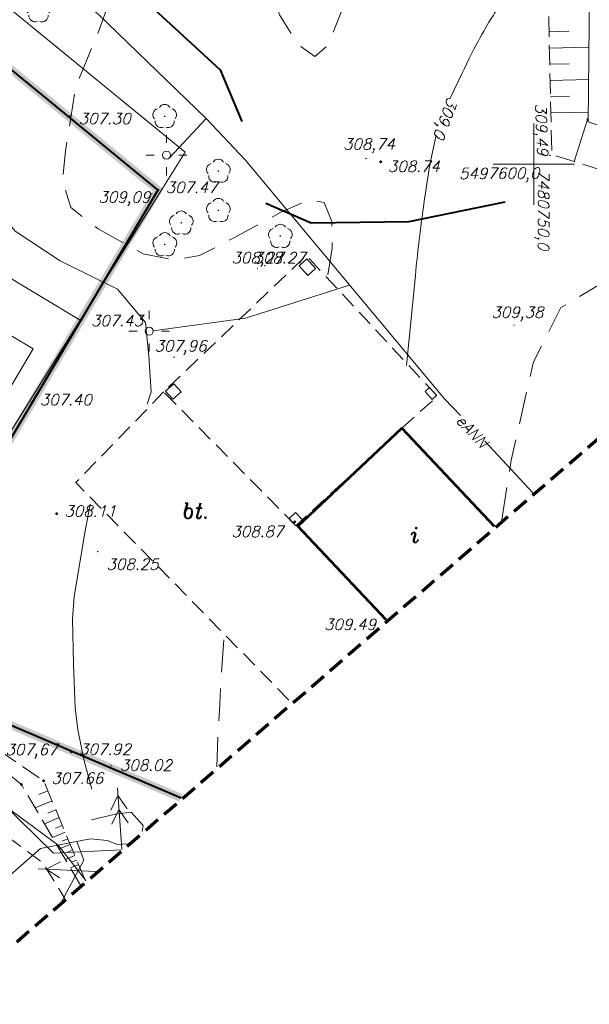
# Model space of a CAD drawing. Extents: x 4615668 to 9294084, y 5334101 to 10688993.
# Tile 8 of 37: x 4651201 to 4651236, y 5338630 to 5338690. Entities that reach past the tile are written whole.
import ezdxf
from ezdxf.enums import TextEntityAlignment as Align

# ---------------------------------------------------------------- set-up
doc = ezdxf.new("R2010")
doc.units = 0
doc.header["$MEASUREMENT"] = 0
for name, pattern in [('BUBZ02', [1.75, 1.25, -0.5]), ('BUIB10', [1.5, 1, -0.5]), ('DASHDOT', [25.4, 12.7, -6.35, 0, -6.35]), ('DASHED', [19.05, 12.7, -6.35]), ('KTCR', [1.5, 1, -0.5]), ('l215_500', [2.5, 1.5, -0.4125, 0.175, -0.4125]), ('l219_500', [0.5, -0.25, 0, -0.25]), ('l346_500', [1.5, 1, -0.5]), ('l423_500', [2, 1.5, -0.5]), ('l641_500', [1.5, 1, -0.5]), ('l812_500', [3, 2, -1]), ('l823_500', [1.75, 1.25, -0.5]), ('l824_500', [1.75, 1.25, -0.5])]:
    doc.linetypes.add(name, pattern=pattern)
doc.layers.add('52', color=7, linetype='Continuous')
doc.layers.add('projekt', color=202, linetype='Continuous')
for name, color, linetype, lineweight in [('budynek', 7, 'Continuous', 53), ('chodnik', 7, 'l423_500', 13), ('e_slupy', 7, 'Continuous', 13), ('eNN', 7, 'Continuous', 13), ('funkcja_kondygnacja', 7, 'Continuous', 13), ('gr_dzialki', 7, 'l219_500', 13), ('ogr_symb', 7, 'l901_500', 40), ('opisy_drog', 7, 'Continuous', 13), ('pkt_wys', 7, 'Continuous', 13), ('robocza25', 7, 'Continuous', 13), ('robocza26', 7, 'Continuous', 13), ('robocza50', 7, 'Continuous', 13), ('skarpa_dol', 7, 'l824_500', 13), ('skarpa_gora', 7, 'l823_500', 13), ('skarpa_umoc', 7, 'Continuous', 13), ('w', 7, 'Continuous', 13), ('warst_ciagla', 7, 'Continuous', 0), ('warst_opis', 7, 'Continuous', 0), ('warst_przeryw', 7, 'l812_500', 0), ('wiata', 7, 'l346_500', 13), ('woda_stojaca', 7, 'Continuous', 13), ('Wymiar', 7, 'Continuous', 9), ('zakresy', 7, 'l215_500', 70), ('zielen', 7, 'Continuous', 13)]:
    doc.layers.add(name, color=color, linetype=linetype, lineweight=lineweight)
doc.styles.add('Style-ITALIC_1250', font='ITALIC_1250.shx')
doc.styles.add('txt', font='TXT', dxfattribs={"height": 0.2})
doc.linetypes.add('KTOK05', pattern='A,3.75,[16,dgnlstyle-2015all.shx,S=0.0028,R=0,X=0,Y=0],3.75', length=7.5)
doc.linetypes.add('l901_500', pattern='A,3.75,[38,dgnlstyle-2015all.shx,S=0.0028,R=0,X=0,Y=0],3.75', length=7.5)

# ---------------------------------------------------------------- blocks, each defined once
blk = doc.blocks.new('WYS')
at = {"layer": '52', "color": 67, "linetype": 'Continuous'}
blk.add_circle((0, 0), 0.08, dxfattribs=at)
blk = doc.blocks.new('511_5')
at = {"layer": 'e_slupy', "color": 7, "linetype": 'Continuous', "lineweight": 13}
blk.add_circle((0, 0), 0.25, dxfattribs=at)
blk = doc.blocks.new('515_5')
at = {"layer": 'e_slupy', "color": 7, "linetype": 'Continuous', "lineweight": 13}
for p, q in [((0, 0.75), (0, 1.25)), ((-1.25, 0), (-0.75, 0)), ((0.75, 0), (1.25, 0)), ((0, -1.25), (0, -0.75))]:
    blk.add_line(p, q, dxfattribs=at)
blk = doc.blocks.new('922_5')
at = {"layer": 'zielen', "linetype": 'Continuous', "lineweight": 13}
h = blk.add_hatch(color=96, dxfattribs=at)
edge = h.paths.add_edge_path()
edge.add_arc((0, 0), 0.05, 0, 360)
at = {"layer": 'zielen', "color": 96, "linetype": 'Continuous', "lineweight": 13}
for centre, start, end in [((0.005, 0.357), 30.12432, 149.87568), ((-0.352, 0.098), 101.99877, 221.97586), ((0.362, 0.098), 318.02414, 78.00123), ((-0.215, -0.321), 174.33504, 293.76069), ((0.225, -0.321), 246.23931, 5.66496)]:
    blk.add_arc(centre, 0.375, start, end, dxfattribs=at)
blk = doc.blocks.new('140_1')
at = {"linetype": 'ByBlock', "lineweight": -2}
blk.add_hatch(color=0, dxfattribs=at).paths.add_polyline_path([(0.9, 0, 1), (-0.9, 0, 1)], flags=16)
blk = doc.blocks.new('140')
at = {"linetype": 'ByBlock', "lineweight": -2}
blk.add_hatch(color=0, dxfattribs=at).paths.add_polyline_path([(0.45, 0, 1), (-0.45, 0, 1)], flags=16)
blk = doc.blocks.new('G$C3390F2A0')
at = {"layer": 'budynek', "color": 7, "linetype": 'Continuous', "lineweight": 53, "flags": 128}
blk.add_lwpolyline([(93.673, 32.126), (88.228, 37.901), (94.633, 43.941), (100.329, 37.899)], dxfattribs=at)
at = {"layer": 'chodnik', "color": 7, "linetype": 'KTCR', "lineweight": 13, "flags": 128}
for points in [[(79.976, 46.165), (74.574, 40.583), (87.824, 27.052)], [(59.069, 36.75), (57.426, 32.776), (60.197, 26.36), (72.553, 17.161), (73.897, 14.972)]]:
    blk.add_lwpolyline(points, dxfattribs=at)
at = {"layer": 'e_slupy', "color": 1, "linetype": 'Continuous', "lineweight": 13}
for p, q in [((77.16, 21.32), (76.724, 20.421)), ((77.398, 18.009), (77.126, 21.803)), ((77.721, 20.492), (77.16, 21.32)), ((77.222, 20.457), (76.786, 19.557)), ((77.783, 19.629), (77.222, 20.457)), ((73.629, 17.245), (72.741, 16.785)), ((75.824, 16.644), (72.257, 16.807)), ((72.741, 16.785), (73.583, 16.246))]:
    blk.add_line(p, q, dxfattribs=at)
at = {"layer": 'eNN', "color": 1, "linetype": 'Continuous', "lineweight": 13, "flags": 128}
for points in [[(69.242, 75.292), (75.952, 69.412), (82.584, 62.991), (80.344, 60.585)], [(82.584, 62.991), (84.997, 60.458), (97.264, 45.744), (98.254, 44.713)], [(91.426, 52.747), (85.009, 50.715), (79.336, 49.926)], [(99.755, 43.136), (102.709, 39.963)], [(61.281, 17.437), (66.949, 23.858), (73.189, 17.768), (77.351, 17.968)], [(78.651, 19.096), (78.714, 19.478), (77.976, 20.285), (77.004, 20.162), (75.526, 19.813)], [(69.665, 15.67), (72.402, 18.049), (75.477, 18.662), (76.489, 18.541), (77.137, 18.298), (77.787, 18.347)], [(74.633, 18.494), (75.072, 17.349), (73.679, 14.783)]]:
    blk.add_lwpolyline(points, dxfattribs=at)
at = {"layer": 'gr_dzialki', "color": 96, "linetype": 'Continuous', "lineweight": 13}
for p, q in [((81.301, 60.932), (64.281, 74.879)), ((74.835, 50.592), (55.598, 62.126)), ((74.835, 50.592), (81.301, 60.932)), ((62.901, 31.484), (74.835, 50.592)), ((73.485, 18.257), (60.586, 27.791)), ((75.195, 16.098), (73.485, 18.257))]:
    blk.add_line(p, q, dxfattribs=at)
at = {"layer": 'ogr_symb', "color": 7, "linetype": 'KTOK05', "lineweight": 40}
for points in [[(60.77, 74.084), (79.628, 58.596), (62.222, 29.226), (81.044, 21.172)], [(75.455, 70.061), (78.883, 70.193), (83.458, 65.996), (84.795, 62.814)], [(86.261, 57.785), (89.055, 56.579), (95.085, 56.649), (100.988, 57.866)]]:
    blk.add_lwpolyline(points, dxfattribs=at)
at = {"layer": 'robocza26', "color": 7, "linetype": 'Continuous', "lineweight": 0}
for p, q in [((102.769, 57.688), (102.769, 62.688)), ((100.269, 60.188), (105.269, 60.188))]:
    blk.add_line(p, q, dxfattribs=at)
at = {"layer": 'robocza50', "color": 7, "linetype": 'Continuous', "lineweight": 0}
for p, q in [((102.769, 57.688), (102.769, 62.688)), ((100.269, 60.188), (105.269, 60.188))]:
    blk.add_line(p, q, dxfattribs=at)
at = {"layer": 'skarpa_dol', "color": 7, "linetype": 'BUBZ02', "lineweight": 13, "flags": 128}
blk.add_lwpolyline([(62.277, 29.19), (71.22, 21.996), (71.22, 21.996), (71.22, 21.996), (74.856, 15.804)], dxfattribs=at)
at = {"layer": 'skarpa_gora', "color": 7, "linetype": 'BUBZ02', "lineweight": 13, "flags": 128}
for points in [[(106.318, 84.745), (103.622, 71.713), (103.867, 60.789), (115.815, 57.002), (124.078, 60.87), (123.982, 75.407)], [(75.16, 16.068), (72.59, 22.227), (62.222, 29.226)]]:
    blk.add_lwpolyline(points, dxfattribs=at)
at = {"layer": 'skarpa_umoc', "color": 7, "linetype": 'Continuous', "lineweight": 13}
for p, q in [((103.698, 68.336), (104.93, 68.365)), ((103.72, 67.337), (106.151, 67.391)), ((103.743, 66.337), (104.942, 66.364)), ((103.765, 65.337), (106.131, 65.39)), ((103.787, 64.337), (104.954, 64.364)), ((103.811, 63.337), (106.111, 63.39)), ((105.251, 60.351), (106.107, 63.052)), ((72.848, 21.609), (72.286, 21.374)), ((72.848, 21.609), (72.286, 21.374)), ((72.848, 21.609), (72.286, 21.374)), ((72.848, 21.609), (72.286, 21.374)), ((72.848, 21.609), (72.286, 21.374)), ((72.848, 21.609), (72.286, 21.374)), ((72.848, 21.609), (72.286, 21.374)), ((72.848, 21.609), (72.286, 21.374)), ((72.848, 21.609), (72.286, 21.374)), ((72.848, 21.609), (72.286, 21.374)), ((72.848, 21.609), (72.286, 21.374)), ((72.848, 21.609), (72.286, 21.374)), ((72.066, 20.556), (73.106, 20.99)), ((72.066, 20.556), (73.106, 20.99)), ((72.066, 20.556), (73.106, 20.99)), ((72.066, 20.556), (73.106, 20.99)), ((72.066, 20.556), (73.106, 20.99)), ((72.066, 20.556), (73.106, 20.99)), ((72.066, 20.556), (73.106, 20.99)), ((72.066, 20.556), (73.106, 20.99)), ((72.066, 20.556), (73.106, 20.99)), ((72.066, 20.556), (73.106, 20.99)), ((72.066, 20.556), (73.106, 20.99)), ((72.066, 20.556), (73.106, 20.99)), ((73.336, 20.441), (72.853, 20.239)), ((73.336, 20.441), (72.853, 20.239)), ((73.336, 20.441), (72.853, 20.239)), ((73.336, 20.441), (72.853, 20.239)), ((73.336, 20.441), (72.853, 20.239)), ((73.336, 20.441), (72.853, 20.239)), ((73.336, 20.441), (72.853, 20.239)), ((73.336, 20.441), (72.853, 20.239)), ((73.336, 20.441), (72.853, 20.239)), ((73.336, 20.441), (72.853, 20.239)), ((73.336, 20.441), (72.853, 20.239)), ((73.336, 20.441), (72.853, 20.239)), ((72.637, 19.584), (73.536, 19.96)), ((72.637, 19.584), (73.536, 19.96)), ((72.637, 19.584), (73.536, 19.96)), ((72.637, 19.584), (73.536, 19.96)), ((72.637, 19.584), (73.536, 19.96)), ((72.637, 19.584), (73.536, 19.96)), ((72.637, 19.584), (73.536, 19.96)), ((72.637, 19.584), (73.536, 19.96)), ((72.637, 19.584), (73.536, 19.96)), ((72.637, 19.584), (73.536, 19.96)), ((72.637, 19.584), (73.536, 19.96)), ((72.637, 19.584), (73.536, 19.96)), ((73.737, 19.478), (73.32, 19.304)), ((73.737, 19.478), (73.32, 19.304)), ((73.737, 19.478), (73.32, 19.304)), ((73.737, 19.478), (73.32, 19.304)), ((73.737, 19.478), (73.32, 19.304)), ((73.737, 19.478), (73.32, 19.304)), ((73.737, 19.478), (73.32, 19.304)), ((73.737, 19.478), (73.32, 19.304)), ((73.737, 19.478), (73.32, 19.304)), ((73.737, 19.478), (73.32, 19.304)), ((73.737, 19.478), (73.32, 19.304)), ((73.737, 19.478), (73.32, 19.304)), ((73.131, 18.741), (73.909, 19.066)), ((73.131, 18.741), (73.909, 19.066)), ((73.131, 18.741), (73.909, 19.066)), ((73.131, 18.741), (73.909, 19.066)), ((73.131, 18.741), (73.909, 19.066)), ((73.131, 18.741), (73.909, 19.066)), ((73.131, 18.741), (73.909, 19.066)), ((73.131, 18.741), (73.909, 19.066)), ((73.131, 18.741), (73.909, 19.066)), ((73.131, 18.741), (73.909, 19.066)), ((73.131, 18.741), (73.909, 19.066)), ((73.131, 18.741), (73.909, 19.066)), ((73.55, 18.028), (74.225, 18.31)), ((73.55, 18.028), (74.225, 18.31)), ((73.55, 18.028), (74.225, 18.31)), ((73.55, 18.028), (74.225, 18.31)), ((73.55, 18.028), (74.225, 18.31)), ((73.55, 18.028), (74.225, 18.31)), ((73.55, 18.028), (74.225, 18.31)), ((73.55, 18.028), (74.225, 18.31)), ((73.55, 18.028), (74.225, 18.31)), ((73.55, 18.028), (74.225, 18.31)), ((73.55, 18.028), (74.225, 18.31)), ((73.55, 18.028), (74.225, 18.31)), ((74.081, 18.654), (73.72, 18.503)), ((74.081, 18.654), (73.72, 18.503)), ((74.081, 18.654), (73.72, 18.503)), ((74.081, 18.654), (73.72, 18.503)), ((74.081, 18.654), (73.72, 18.503)), ((74.081, 18.654), (73.72, 18.503)), ((74.081, 18.654), (73.72, 18.503)), ((74.081, 18.654), (73.72, 18.503)), ((74.081, 18.654), (73.72, 18.503)), ((74.081, 18.654), (73.72, 18.503)), ((74.081, 18.654), (73.72, 18.503)), ((74.081, 18.654), (73.72, 18.503)), ((73.93, 17.38), (74.512, 17.623)), ((73.93, 17.38), (74.512, 17.623)), ((73.93, 17.38), (74.512, 17.623)), ((73.93, 17.38), (74.512, 17.623)), ((73.93, 17.38), (74.512, 17.623)), ((73.93, 17.38), (74.512, 17.623)), ((73.93, 17.38), (74.512, 17.623)), ((73.93, 17.38), (74.512, 17.623)), ((73.93, 17.38), (74.512, 17.623)), ((73.93, 17.38), (74.512, 17.623)), ((73.93, 17.38), (74.512, 17.623)), ((73.93, 17.38), (74.512, 17.623)), ((74.368, 17.966), (74.054, 17.835)), ((74.368, 17.966), (74.054, 17.835)), ((74.368, 17.966), (74.054, 17.835)), ((74.368, 17.966), (74.054, 17.835)), ((74.368, 17.966), (74.054, 17.835)), ((74.368, 17.966), (74.054, 17.835)), ((74.368, 17.966), (74.054, 17.835)), ((74.368, 17.966), (74.054, 17.835)), ((74.368, 17.966), (74.054, 17.835)), ((74.368, 17.966), (74.054, 17.835)), ((74.368, 17.966), (74.054, 17.835)), ((74.368, 17.966), (74.054, 17.835)), ((74.234, 16.862), (74.741, 17.073)), ((74.234, 16.862), (74.741, 17.073)), ((74.234, 16.862), (74.741, 17.073)), ((74.234, 16.862), (74.741, 17.073)), ((74.234, 16.862), (74.741, 17.073)), ((74.234, 16.862), (74.741, 17.073)), ((74.234, 16.862), (74.741, 17.073)), ((74.234, 16.862), (74.741, 17.073)), ((74.234, 16.862), (74.741, 17.073)), ((74.234, 16.862), (74.741, 17.073)), ((74.234, 16.862), (74.741, 17.073)), ((74.234, 16.862), (74.741, 17.073)), ((74.626, 17.348), (74.354, 17.234)), ((74.626, 17.348), (74.354, 17.234)), ((74.626, 17.348), (74.354, 17.234)), ((74.626, 17.348), (74.354, 17.234)), ((74.626, 17.348), (74.354, 17.234)), ((74.626, 17.348), (74.354, 17.234)), ((74.626, 17.348), (74.354, 17.234)), ((74.626, 17.348), (74.354, 17.234)), ((74.626, 17.348), (74.354, 17.234)), ((74.626, 17.348), (74.354, 17.234)), ((74.626, 17.348), (74.354, 17.234)), ((74.626, 17.348), (74.354, 17.234))]:
    blk.add_line(p, q, dxfattribs=at)
at = {"layer": 'w', "color": 160, "linetype": 'Continuous', "lineweight": 13, "flags": 128}
blk.add_lwpolyline([(70.579, 49.636), (71.948, 48.809), (69.152, 44.142)], dxfattribs=at)
at = {"layer": 'warst_ciagla', "color": 21, "linetype": 'Continuous', "lineweight": 0, "flags": 128}
for points in [[(97.602, 64.215), (98.368, 65.837), (98.466, 66.042), (98.614, 66.348), (98.765, 66.653), (98.841, 66.805), (98.995, 67.109), (99.073, 67.26), (99.191, 67.487), (99.351, 67.787), (99.432, 67.937), (99.555, 68.16), (99.68, 68.382), (99.744, 68.493), (99.915, 68.786), (100.002, 68.932), (100.135, 69.15), (100.27, 69.366), (100.338, 69.474), (100.476, 69.688), (100.546, 69.794), (100.653, 69.953), (103.815, 74.616)], [(71.101, 71.281), (70.148, 67.911), (68.6, 61.539), (68.855, 58.459), (70.835, 56.056), (73.614, 54.246), (77.13, 52.5), (78.857, 50.435), (79.07, 48.368), (79.198, 46.174), (78.965, 45.41)], [(94.934, 47.796), (95.473, 53.359), (95.497, 53.599), (95.529, 53.919), (95.545, 54.079), (95.597, 54.558), (95.632, 54.878), (95.681, 55.303), (95.706, 55.516), (95.764, 55.995), (95.804, 56.314), (95.858, 56.739), (95.886, 56.952), (95.929, 57.27), (95.988, 57.695), (96.018, 57.907), (96.111, 58.544), (96.175, 58.968), (96.218, 59.251), (96.277, 59.627), (96.308, 59.816), (96.324, 59.918), (96.36, 60.121), (96.399, 60.324), (96.426, 60.459), (96.744, 61.964)], [(75.459, 39.258), (75.134, 37.501), (74.466, 33.577), (74.361, 32.193), (74.431, 29.415), (74.537, 26.712), (74.688, 25.365), (75.089, 23.452), (75.549, 21.716)]]:
    blk.add_lwpolyline(points, dxfattribs=at)
at = {"layer": 'warst_przeryw', "color": 21, "linetype": 'l812_500', "lineweight": 0, "flags": 128}
for points in [[(90.088, 53.384), (90.352, 55.01), (90.32, 56.666), (89.847, 57.818), (88.904, 57.995), (87.195, 57.224), (84.306, 55.654), (82.186, 54.558), (80.594, 54.29), (78.706, 54.672), (75.944, 56.2), (74.261, 57.529), (73.758, 59.155), (73.933, 61.018), (74.548, 64.912), (75.842, 68.018), (77.547, 72.741), (78.664, 75.522), (79.867, 77.672), (80.898, 78.855), (81.87, 79.211), (83.138, 79.065), (83.907, 77.795), (84.853, 75.282), (86.567, 71.263), (87.099, 69.379), (88.251, 67.547), (89.284, 66.809), (90.079, 67.491), (91.226, 70.33), (91.546, 73.583), (92.16, 76.003), (94.278, 80.677), (97.704, 87.308)], [(100.791, 38.3), (101.367, 41.964), (102.747, 48.024), (104.426, 51.353), (108.336, 53.693), (112.542, 55.633), (116.948, 57.029), (124.159, 60.537), (125.988, 63.084), (128.356, 70.536), (129.332, 73.99), (129.625, 77.666), (129.077, 80.942), (128.09, 83.998)], [(83.672, 30.902), (83.503, 28.256), (83.426, 26.933), (83.323, 24.948), (83.242, 23.078)]]:
    blk.add_lwpolyline(points, dxfattribs=at)
at = {"layer": 'wiata', "color": 7, "linetype": 'BUIB10', "lineweight": 13, "flags": 128}
blk.add_lwpolyline([(88.122, 37.926), (79.976, 46.165), (88.764, 54.567), (96.827, 45.897), (94.633, 43.941)], close=True, dxfattribs=at)
at = {"layer": 'wiata', "color": 7, "linetype": 'Continuous', "lineweight": 13, "flags": 128}
for points in [[(88.793, 54.361), (89.331, 53.769), (88.849, 53.33), (88.31, 53.923)], [(80.613, 46.662), (81.048, 46.163), (80.533, 45.713), (80.097, 46.21)], [(96.074, 46.191), (96.503, 45.705), (96.778, 45.948), (96.349, 46.434)], [(87.704, 38.374), (88.122, 37.926), (88.515, 38.293), (88.098, 38.74)]]:
    blk.add_lwpolyline(points, close=True, dxfattribs=at)
at = {"layer": 'woda_stojaca', "color": 132, "linetype": 'Continuous', "lineweight": 13, "flags": 128}
blk.add_lwpolyline([(121.398, 81.175), (123.982, 75.407), (120.229, 62.403), (117.074, 59.117), (106.104, 62.79), (106.207, 72.811), (108.162, 83.661), (110.61, 87.922), (110.61, 87.922), (112.574, 89.335), (116.24, 86.602), (119.7, 83.408)], close=True, dxfattribs=at)
at = {"layer": 'zakresy', "color": 217, "linetype": 'l641_500', "lineweight": 70, "flags": 128}
blk.add_lwpolyline([(6.931, 10.558), (39.477, 110.069), (74.623, 175.45), (179.151, 163.591), (168.968, 97.168), (66.518, 8.467), (6.931, 10.558)], dxfattribs=at)
at = {"layer": 'e_slupy', "color": 7, "linetype": 'Continuous', "lineweight": 13, "rotation": 359.9241255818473}
for p in [(80.152, 60.745), (79.087, 49.903)]:
    blk.add_blockref('515_5', p, dxfattribs=at)
at = {"layer": 'e_slupy', "color": 7, "linetype": 'Continuous', "lineweight": 13}
for p in [(80.152, 60.745), (79.087, 49.903)]:
    blk.add_blockref('511_5', p, dxfattribs=at)
at = {"layer": 'pkt_wys', "color": 7, "linetype": 'Continuous', "lineweight": 13, "xscale": 0.1, "yscale": 0.1, "zscale": 0.1}
for name, p, rotation in [('140', (74.204, 63.168), 0.06578024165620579), ('WYS', (106.044, 62.975), 0.06577989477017), ('WYS', (103.754, 60.73), 0.06577989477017), ('WYS', (92.436, 60.543), 0.06577989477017), ('140_1', (93.338, 60.329), 0.06578024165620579), ('140_1', (93.338, 60.329), 0.06578024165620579), ('140_1', (93.338, 60.329), 0.06578024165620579), ('WYS', (79.241, 58.355), 0.06577989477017), ('140_1', (79.628, 58.596), 0.06578024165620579), ('140_1', (79.628, 58.596), 0.06578024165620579), ('140_1', (79.628, 58.596), 0.06578024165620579), ('140_1', (79.628, 58.596), 0.06578024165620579), ('140_1', (79.628, 58.596), 0.06578024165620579), ('140_1', (79.628, 58.596), 0.06578024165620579), ('140_1', (79.628, 58.596), 0.06578024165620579), ('140_1', (79.628, 58.596), 0.06578024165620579), ('140_1', (79.628, 58.596), 0.06578024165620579), ('140_1', (79.628, 58.596), 0.06578024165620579), ('140_1', (79.628, 58.596), 0.06578024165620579), ('140_1', (79.628, 58.596), 0.06578024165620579), ('140', (86.2, 53.936), 0.06578024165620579), ('140', (86.2, 53.936), 0.06578024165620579), ('140', (86.2, 53.936), 0.06578024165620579), ('140', (86.2, 53.936), 0.06578024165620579), ('140', (86.2, 53.936), 0.06578024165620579), ('140', (86.2, 53.936), 0.06578024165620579), ('WYS', (85.735, 53.764), 0.06577989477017), ('140', (75.026, 50.796), 0.06578024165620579), ('WYS', (101.539, 50.274), 0.06577989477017), ('140', (80.613, 48.3), 0.06578024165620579), ('140', (80.613, 48.3), 0.06578024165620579), ('140', (80.613, 48.3), 0.06578024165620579), ('140', (80.613, 48.3), 0.06578024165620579), ('140', (80.613, 48.3), 0.06578024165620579), ('140', (80.613, 48.3), 0.06578024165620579), ('140_1', (71.883, 45.527), 0.06578024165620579), ('140_1', (71.883, 45.527), 0.06578024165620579), ('140_1', (71.883, 45.527), 0.06578024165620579), ('140_1', (71.883, 45.527), 0.06578024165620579), ('140_1', (71.883, 45.527), 0.06578024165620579), ('140_1', (71.883, 45.527), 0.06578024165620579), ('140_1', (71.883, 45.527), 0.06578024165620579), ('140_1', (71.883, 45.527), 0.06578024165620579), ('140_1', (71.883, 45.527), 0.06578024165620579), ('140_1', (71.883, 45.527), 0.06578024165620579), ('140_1', (71.883, 45.527), 0.06578024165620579), ('140_1', (71.883, 45.527), 0.06578024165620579), ('140_1', (73.391, 38.668), 0.06578024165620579), ('140_1', (73.391, 38.668), 0.06578024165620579), ('140_1', (73.391, 38.668), 0.06578024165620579), ('140_1', (73.391, 38.668), 0.06578024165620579), ('140_1', (73.391, 38.668), 0.06578024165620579), ('140_1', (73.391, 38.668), 0.06578024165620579), ('140_1', (73.391, 38.668), 0.06578024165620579), ('140_1', (73.391, 38.668), 0.06578024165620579), ('140_1', (73.391, 38.668), 0.06578024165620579), ('140_1', (73.391, 38.668), 0.06578024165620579), ('140_1', (73.391, 38.668), 0.06578024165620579), ('140_1', (73.391, 38.668), 0.06578024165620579), ('140_1', (88.041, 38.165), 0.06578024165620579), ('140_1', (88.041, 38.165), 0.06578024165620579), ('140_1', (88.041, 38.165), 0.06578024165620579), ('140_1', (88.041, 38.165), 0.06578024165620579), ('140_1', (88.041, 38.165), 0.06578024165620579), ('140_1', (88.041, 38.165), 0.06578024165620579), ('140_1', (88.041, 38.165), 0.06578024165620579), ('140_1', (88.041, 38.165), 0.06578024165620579), ('140_1', (88.041, 38.165), 0.06578024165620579), ('140_1', (88.041, 38.165), 0.06578024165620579), ('140_1', (88.041, 38.165), 0.06578024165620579), ('140_1', (88.041, 38.165), 0.06578024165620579), ('140', (75.916, 36.34), 0.06578024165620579), ('140_1', (74.298, 24.009), 0.06578024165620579), ('140_1', (74.298, 24.009), 0.06578024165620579), ('140_1', (74.298, 24.009), 0.06578024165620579), ('140_1', (74.298, 24.009), 0.06578024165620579), ('140_1', (74.298, 24.009), 0.06578024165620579), ('140_1', (74.298, 24.009), 0.06578024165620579), ('140_1', (74.298, 24.009), 0.06578024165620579), ('140_1', (74.298, 24.009), 0.06578024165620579), ('140_1', (74.298, 24.009), 0.06578024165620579), ('140_1', (74.298, 24.009), 0.06578024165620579), ('140_1', (74.298, 24.009), 0.06578024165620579), ('140_1', (74.298, 24.009), 0.06578024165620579), ('140', (76.738, 23.161), 0.06578024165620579), ('140_1', (71.22, 21.996), 0.06578024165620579), ('140_1', (71.22, 21.996), 0.06578024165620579), ('140_1', (71.22, 21.996), 0.06578024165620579), ('140_1', (71.22, 21.996), 0.06578024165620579), ('140_1', (71.22, 21.996), 0.06578024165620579), ('140_1', (71.22, 21.996), 0.06578024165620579), ('140_1', (71.22, 21.996), 0.06578024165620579), ('140_1', (71.22, 21.996), 0.06578024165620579), ('140_1', (71.22, 21.996), 0.06578024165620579), ('140_1', (71.22, 21.996), 0.06578024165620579), ('140_1', (71.22, 21.996), 0.06578024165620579), ('140_1', (71.22, 21.996), 0.06578024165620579), ('140_1', (72.59, 22.227), 0.06578024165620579), ('140_1', (72.59, 22.227), 0.06578024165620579), ('140_1', (72.59, 22.227), 0.06578024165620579), ('140_1', (72.59, 22.227), 0.06578024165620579), ('140_1', (72.59, 22.227), 0.06578024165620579), ('140_1', (72.59, 22.227), 0.06578024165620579), ('140_1', (72.59, 22.227), 0.06578024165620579), ('140_1', (72.59, 22.227), 0.06578024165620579), ('140_1', (72.59, 22.227), 0.06578024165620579), ('140_1', (72.59, 22.227), 0.06578024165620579), ('140_1', (72.59, 22.227), 0.06578024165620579), ('140_1', (72.59, 22.227), 0.06578024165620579)]:
    blk.add_blockref(name, p, dxfattribs=dict(at, rotation=rotation))
at = {"layer": 'zielen', "color": 96, "linetype": 'Continuous', "lineweight": 13}
for p in [(72.269, 69.646), (80.034, 63.135), (83.338, 59.765), (83.34, 57.345), (81.056, 56.578), (87.151, 55.758), (80.043, 55.24)]:
    blk.add_blockref('922_5', p, dxfattribs=at)
at = {"layer": 'eNN', "color": 1, "linetype": 'Continuous', "lineweight": 13, "insert": (97.92, 44.369), "char_height": 0.68, "attachment_point": 7, "rotation": 312.95143, "line_spacing_factor": 0.722892, "style": 'txt'}
blk.add_mtext('\\FITALIC_1250.shx;eANN', dxfattribs=at)
at = {"layer": 'funkcja_kondygnacja', "color": 7, "linetype": 'Continuous', "lineweight": 13, "style": 'Style-ITALIC_1250'}
blk.add_text('i', height=0.94, dxfattribs=at).set_placement((95.424, 37.365), align=Align.MIDDLE_CENTER)
at = {"layer": 'opisy_drog', "color": 7, "linetype": 'Continuous', "lineweight": 13, "style": 'Style-ITALIC_1250'}
blk.add_text('bt.', height=0.94, dxfattribs=at).set_placement((81.983, 38.848), align=Align.MIDDLE_CENTER)
at = {"layer": 'pkt_wys', "color": 7, "linetype": 'Continuous', "lineweight": 13, "char_height": 0.68, "attachment_point": 7, "line_spacing_factor": 0.722892}
for s, insert, rotation, style in [('\\FITALIC_1250.shx;309,49', (102.635, 63.905), 272.41908, 'txt'), ('\\FITALIC_1250.shx;307.30', (74.743, 62.651), 0.06578, 'Style-ITALIC_1250'), ('\\FITALIC_1250.shx;308,74', (91.013, 60.876), 0.06578, 'txt'), ('\\FITALIC_1250.shx;308.74', (93.774, 59.712), 0.06578, 'Style-ITALIC_1250'), ('\\FITALIC_1250.shx;308.74', (93.774, 59.712), 0.06578, 'Style-ITALIC_1250'), ('\\FITALIC_1250.shx;308.74', (93.774, 59.712), 0.06578, 'Style-ITALIC_1250'), ('\\FITALIC_1250.shx; 307.47', (79.628, 58.414), 0.06578, 'Style-ITALIC_1250'), ('\\FITALIC_1250.shx; 307.47', (79.628, 58.414), 0.06578, 'Style-ITALIC_1250'), ('\\FITALIC_1250.shx; 307.47', (79.628, 58.414), 0.06578, 'Style-ITALIC_1250'), ('\\FITALIC_1250.shx; 307.47', (79.628, 58.414), 0.06578, 'Style-ITALIC_1250'), ('\\FITALIC_1250.shx; 307.47', (79.628, 58.414), 0.06578, 'Style-ITALIC_1250'), ('\\FITALIC_1250.shx; 307.47', (79.628, 58.414), 0.06578, 'Style-ITALIC_1250'), ('\\FITALIC_1250.shx; 307.47', (79.628, 58.414), 0.06578, 'Style-ITALIC_1250'), ('\\FITALIC_1250.shx; 307.47', (79.628, 58.414), 0.06578, 'Style-ITALIC_1250'), ('\\FITALIC_1250.shx; 307.47', (79.628, 58.414), 0.06578, 'Style-ITALIC_1250'), ('\\FITALIC_1250.shx; 307.47', (79.628, 58.414), 0.06578, 'Style-ITALIC_1250'), ('\\FITALIC_1250.shx; 307.47', (79.628, 58.414), 0.06578, 'Style-ITALIC_1250'), ('\\FITALIC_1250.shx; 307.47', (79.628, 58.414), 0.06578, 'Style-ITALIC_1250'), ('\\FITALIC_1250.shx;309,09', (75.959, 57.613), 0.06578, 'txt'), ('\\FITALIC_1250.shx;308,27', (84.15, 53.879), 0.06578, 'txt'), ('\\FITALIC_1250.shx;308.27', (85.51, 54.08), 0.06578, 'Style-ITALIC_1250'), ('\\FITALIC_1250.shx;308.27', (85.51, 54.08), 0.06578, 'Style-ITALIC_1250'), ('\\FITALIC_1250.shx;308.27', (85.51, 54.08), 0.06578, 'Style-ITALIC_1250'), ('\\FITALIC_1250.shx;308.27', (85.51, 54.08), 0.06578, 'Style-ITALIC_1250'), ('\\FITALIC_1250.shx;308.27', (85.51, 54.08), 0.06578, 'Style-ITALIC_1250'), ('\\FITALIC_1250.shx;308.27', (85.51, 54.08), 0.06578, 'Style-ITALIC_1250'), ('\\FITALIC_1250.shx;309,38', (100.148, 50.52), 0.06578, 'txt'), ('\\FITALIC_1250.shx;307.43', (75.497, 50.211), 0.06578, 'Style-ITALIC_1250'), ('\\FITALIC_1250.shx;307,96', (79.413, 48.447), 0.06578, 'txt'), ('\\FITALIC_1250.shx; 307.40', (71.883, 45.345), 0.06578, 'Style-ITALIC_1250'), ('\\FITALIC_1250.shx; 307.40', (71.883, 45.345), 0.06578, 'Style-ITALIC_1250'), ('\\FITALIC_1250.shx; 307.40', (71.883, 45.345), 0.06578, 'Style-ITALIC_1250'), ('\\FITALIC_1250.shx; 307.40', (71.883, 45.345), 0.06578, 'Style-ITALIC_1250'), ('\\FITALIC_1250.shx; 307.40', (71.883, 45.345), 0.06578, 'Style-ITALIC_1250'), ('\\FITALIC_1250.shx; 307.40', (71.883, 45.345), 0.06578, 'Style-ITALIC_1250'), ('\\FITALIC_1250.shx; 307.40', (71.883, 45.345), 0.06578, 'Style-ITALIC_1250'), ('\\FITALIC_1250.shx; 307.40', (71.883, 45.345), 0.06578, 'Style-ITALIC_1250'), ('\\FITALIC_1250.shx; 307.40', (71.883, 45.345), 0.06578, 'Style-ITALIC_1250'), ('\\FITALIC_1250.shx; 307.40', (71.883, 45.345), 0.06578, 'Style-ITALIC_1250'), ('\\FITALIC_1250.shx; 307.40', (71.883, 45.345), 0.06578, 'Style-ITALIC_1250'), ('\\FITALIC_1250.shx; 307.40', (71.883, 45.345), 0.06578, 'Style-ITALIC_1250'), ('\\FITALIC_1250.shx; 308.11', (73.391, 38.486), 0.06578, 'Style-ITALIC_1250'), ('\\FITALIC_1250.shx; 308.11', (73.391, 38.486), 0.06578, 'Style-ITALIC_1250'), ('\\FITALIC_1250.shx; 308.11', (73.391, 38.486), 0.06578, 'Style-ITALIC_1250'), ('\\FITALIC_1250.shx; 308.11', (73.391, 38.486), 0.06578, 'Style-ITALIC_1250'), ('\\FITALIC_1250.shx; 308.11', (73.391, 38.486), 0.06578, 'Style-ITALIC_1250'), ('\\FITALIC_1250.shx; 308.11', (73.391, 38.486), 0.06578, 'Style-ITALIC_1250'), ('\\FITALIC_1250.shx; 308.11', (73.391, 38.486), 0.06578, 'Style-ITALIC_1250'), ('\\FITALIC_1250.shx; 308.11', (73.391, 38.486), 0.06578, 'Style-ITALIC_1250'), ('\\FITALIC_1250.shx; 308.11', (73.391, 38.486), 0.06578, 'Style-ITALIC_1250'), ('\\FITALIC_1250.shx; 308.11', (73.391, 38.486), 0.06578, 'Style-ITALIC_1250'), ('\\FITALIC_1250.shx; 308.11', (73.391, 38.486), 0.06578, 'Style-ITALIC_1250'), ('\\FITALIC_1250.shx; 308.11', (73.391, 38.486), 0.06578, 'Style-ITALIC_1250'), ('\\FITALIC_1250.shx; 308.87', (83.675, 37.229), 0.06578, 'Style-ITALIC_1250'), ('\\FITALIC_1250.shx; 308.87', (83.675, 37.229), 0.06578, 'Style-ITALIC_1250'), ('\\FITALIC_1250.shx; 308.87', (83.675, 37.229), 0.06578, 'Style-ITALIC_1250'), ('\\FITALIC_1250.shx; 308.87', (83.675, 37.229), 0.06578, 'Style-ITALIC_1250'), ('\\FITALIC_1250.shx; 308.87', (83.675, 37.229), 0.06578, 'Style-ITALIC_1250'), ('\\FITALIC_1250.shx; 308.87', (83.675, 37.229), 0.06578, 'Style-ITALIC_1250'), ('\\FITALIC_1250.shx; 308.87', (83.675, 37.229), 0.06578, 'Style-ITALIC_1250'), ('\\FITALIC_1250.shx; 308.87', (83.675, 37.229), 0.06578, 'Style-ITALIC_1250'), ('\\FITALIC_1250.shx; 308.87', (83.675, 37.229), 0.06578, 'Style-ITALIC_1250'), ('\\FITALIC_1250.shx; 308.87', (83.675, 37.229), 0.06578, 'Style-ITALIC_1250'), ('\\FITALIC_1250.shx; 308.87', (83.675, 37.229), 0.06578, 'Style-ITALIC_1250'), ('\\FITALIC_1250.shx; 308.87', (83.675, 37.229), 0.06578, 'Style-ITALIC_1250'), ('\\FITALIC_1250.shx;308.25', (76.455, 35.217), 0.06578, 'Style-ITALIC_1250'), ('\\FITALIC_1250.shx; 309.49', (89.382, 31.512), 0.06578, 'Style-ITALIC_1250'), ('\\FITALIC_1250.shx;307,67', (70.238, 23.603), 0.06578, 'txt'), ('\\FITALIC_1250.shx; 307.92', (74.298, 23.827), 0.06578, 'Style-ITALIC_1250'), ('\\FITALIC_1250.shx; 307.92', (74.298, 23.827), 0.06578, 'Style-ITALIC_1250'), ('\\FITALIC_1250.shx; 307.92', (74.298, 23.827), 0.06578, 'Style-ITALIC_1250'), ('\\FITALIC_1250.shx; 307.92', (74.298, 23.827), 0.06578, 'Style-ITALIC_1250'), ('\\FITALIC_1250.shx; 307.92', (74.298, 23.827), 0.06578, 'Style-ITALIC_1250'), ('\\FITALIC_1250.shx; 307.92', (74.298, 23.827), 0.06578, 'Style-ITALIC_1250'), ('\\FITALIC_1250.shx; 307.92', (74.298, 23.827), 0.06578, 'Style-ITALIC_1250'), ('\\FITALIC_1250.shx; 307.92', (74.298, 23.827), 0.06578, 'Style-ITALIC_1250'), ('\\FITALIC_1250.shx; 307.92', (74.298, 23.827), 0.06578, 'Style-ITALIC_1250'), ('\\FITALIC_1250.shx; 307.92', (74.298, 23.827), 0.06578, 'Style-ITALIC_1250'), ('\\FITALIC_1250.shx; 307.92', (74.298, 23.827), 0.06578, 'Style-ITALIC_1250'), ('\\FITALIC_1250.shx; 307.92', (74.298, 23.827), 0.06578, 'Style-ITALIC_1250'), ('\\FITALIC_1250.shx;308.02', (77.277, 22.846), 0.06578, 'Style-ITALIC_1250'), ('\\FITALIC_1250.shx; 307.66', (72.59, 22.045), 0.06578, 'Style-ITALIC_1250'), ('\\FITALIC_1250.shx; 307.66', (72.59, 22.045), 0.06578, 'Style-ITALIC_1250'), ('\\FITALIC_1250.shx; 307.66', (72.59, 22.045), 0.06578, 'Style-ITALIC_1250'), ('\\FITALIC_1250.shx; 307.66', (72.59, 22.045), 0.06578, 'Style-ITALIC_1250'), ('\\FITALIC_1250.shx; 307.66', (72.59, 22.045), 0.06578, 'Style-ITALIC_1250'), ('\\FITALIC_1250.shx; 307.66', (72.59, 22.045), 0.06578, 'Style-ITALIC_1250'), ('\\FITALIC_1250.shx; 307.66', (72.59, 22.045), 0.06578, 'Style-ITALIC_1250'), ('\\FITALIC_1250.shx; 307.66', (72.59, 22.045), 0.06578, 'Style-ITALIC_1250'), ('\\FITALIC_1250.shx; 307.66', (72.59, 22.045), 0.06578, 'Style-ITALIC_1250'), ('\\FITALIC_1250.shx; 307.66', (72.59, 22.045), 0.06578, 'Style-ITALIC_1250'), ('\\FITALIC_1250.shx; 307.66', (72.59, 22.045), 0.06578, 'Style-ITALIC_1250'), ('\\FITALIC_1250.shx; 307.66', (72.59, 22.045), 0.06578, 'Style-ITALIC_1250')]:
    blk.add_mtext(s, dxfattribs=dict(at, insert=insert, rotation=rotation, style=style))
at = {"layer": 'robocza25', "color": 7, "linetype": 'Continuous', "lineweight": 13, "char_height": 0.68, "attachment_point": 7, "line_spacing_factor": 0.722892, "style": 'txt'}
for s, insert, rotation in [('\\FITALIC_1250.shx;5497600,0', (98.162, 59.06), 0.39369), ('\\FITALIC_1250.shx;7480750,0', (102.824, 59.844), 269.84803)]:
    blk.add_mtext(s, dxfattribs=dict(at, insert=insert, rotation=rotation))
at = {"layer": 'warst_opis', "color": 21, "linetype": 'Continuous', "lineweight": 0, "insert": (97.245, 63.063), "char_height": 0.68, "attachment_point": 5, "rotation": 249.74689, "line_spacing_factor": 0.722892, "style": 'txt'}
blk.add_mtext('\\FITALIC_1250.shx;309,0', dxfattribs=at)

msp = doc.modelspace()

# ---------------------------------------------------------------- linework, layer by layer
at = {"layer": 'projekt', "color": 94, "linetype": 'DASHDOT', "lineweight": 0, "ltscale": 0.1, "const_width": 0.5}
msp.add_lwpolyline([(4651210.684, 5338642.419), (4651203.038, 5338645.691), (4651191.862, 5338650.472), (4651209.267, 5338679.844), (4651197.567, 5338689.452), (4651190.41, 5338695.331), (4651186.417, 5338698.602), (4651183.279, 5338701.283), (4651186.757, 5338709.459), (4651191.179, 5338720.41), (4651195.852, 5338737.917), (4651200.74, 5338757.311), (4651202.893, 5338766.048), (4651204.593, 5338772.472), (4651207.505, 5338791.607), (4651207.103, 5338797.636)], dxfattribs=at)

# ---------------------------------------------------------------- block references
at = {"layer": 'Wymiar', "color": 242, "linetype": 'DASHED', "lineweight": 30, "ltscale": 0.01}
msp.add_blockref('G$C3390F2A0', (4651129.64, 5338621.247), dxfattribs=at)

doc.saveas('drawing.dxf')
